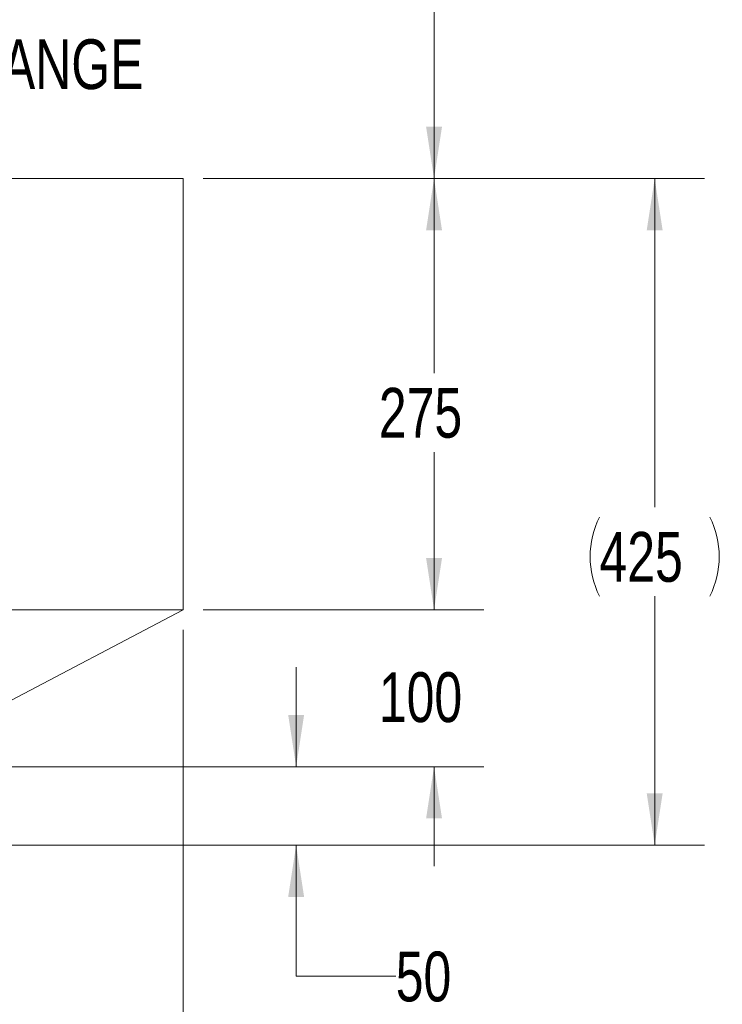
# Model space of a CAD drawing. Header units: millimetres. Extents: x 127 to 4201, y 49 to 2729.
# Tile 9 of 44: x 1270 to 1718, y 946 to 1574. Entities that reach past the tile are written whole.
import ezdxf

# ---------------------------------------------------------------- set-up
doc = ezdxf.new("R2010")
doc.units = ezdxf.units.MM
doc.header["$LTSCALE"] = 10
doc.styles.add('SLDTEXTSTYLE0', font='TXT', dxfattribs={"width": 0.75})
doc.dimstyles.new('SLDDIMSTYLE0', dxfattribs={"dimtxt": 31.75, "dimasz": 33.02, "dimexe": 0, "dimexo": 0.0625, "dimgap": 7.9375, "dimtad": 0, "dimtih": 1, "dimtoh": 1, "dimdec": 0, "dimrnd": 1e-09, "dimzin": 12, "dimdsep": 46, "dimtxsty": 'SLDTEXTSTYLE0', "dimsah": 1, "dimcen": 0.09, "dimadec": 0, "dimazin": 3, "dimtfac": 1, "dimtdec": 0, "dimtofl": 0, "dimtmove": 0, "dimatfit": 3, "dimfxl": 1, "dimfrac": 2, "dimtolj": 1, "dimtzin": 12, "dimarcsym": 0})
doc.dimstyles.new('SLDDIMSTYLE1', dxfattribs={"dimtxt": 31.75, "dimasz": 33.02, "dimexe": 0, "dimexo": 0.0625, "dimgap": 7.9375, "dimtad": 0, "dimtih": 1, "dimtoh": 1, "dimdec": 0, "dimrnd": 1e-09, "dimzin": 12, "dimdsep": 46, "dimtxsty": 'SLDTEXTSTYLE0', "dimsah": 1, "dimcen": 0.09, "dimadec": 0, "dimazin": 3, "dimtfac": 1, "dimtdec": 0, "dimtmove": 0, "dimatfit": 0, "dimfxl": 1, "dimfrac": 2, "dimtolj": 1, "dimtzin": 12, "dimarcsym": 0})

# ---------------------------------------------------------------- blocks, each defined once
blk = doc.blocks.new('_D')
at = {"color": 7, "linetype": 'Continuous', "lineweight": 0}
for p, q in [((1374.66, 1184.72), (1374.66, 826.06)), ((809.66, 937.11), (809.66, 826.06)), ((809.66, 857.81), (1072.22, 857.81)), ((1374.66, 857.81), (1142.6, 857.81))]:
    blk.add_line(p, q, dxfattribs=at)
for points in [[(809.66, 857.81), (842.68, 852.73), (842.68, 862.89)], [(1374.66, 857.81), (1341.64, 862.89), (1341.64, 852.73)]]:
    blk.add_solid(points, dxfattribs=at)
at = {"color": 7, "linetype": 'Continuous', "lineweight": 0, "insert": (1072.22, 873.54), "char_height": 31.75, "attachment_point": 1, "style": 'SLDTEXTSTYLE0'}
blk.add_mtext('565', dxfattribs=at)
blk = doc.blocks.new('_D_3')
at = {"color": 7, "linetype": 'Continuous', "lineweight": 0}
for p, q in [((1061.26, 2219.42), (1566.41, 2219.42)), ((1534.66, 2219.42), (1534.66, 1840.56)), ((1534.66, 1472.42), (1534.66, 1790.15)), ((1387.36, 1472.42), (1566.41, 1472.42))]:
    blk.add_line(p, q, dxfattribs=at)
for points in [[(1534.66, 2219.42), (1529.58, 2186.4), (1539.74, 2186.4)], [(1534.66, 1472.42), (1539.74, 1505.44), (1529.58, 1505.44)]]:
    blk.add_solid(points, dxfattribs=at)
at = {"color": 7, "linetype": 'Continuous', "lineweight": 0, "insert": (1499.47, 1831.08), "char_height": 31.75, "attachment_point": 1, "style": 'SLDTEXTSTYLE0'}
blk.add_mtext('747', dxfattribs=at)
blk = doc.blocks.new('_D_4')
at = {"color": 7, "linetype": 'Continuous', "lineweight": 0}
for p, q in [((1387.36, 1472.42), (1566.41, 1472.42)), ((1534.66, 1472.42), (1534.66, 1348.42)), ((1534.66, 1197.42), (1534.66, 1298.01)), ((1387.36, 1197.42), (1566.41, 1197.42))]:
    blk.add_line(p, q, dxfattribs=at)
for points in [[(1534.66, 1472.42), (1529.58, 1439.4), (1539.74, 1439.4)], [(1534.66, 1197.42), (1539.74, 1230.44), (1529.58, 1230.44)]]:
    blk.add_solid(points, dxfattribs=at)
at = {"color": 7, "linetype": 'Continuous', "lineweight": 0, "insert": (1499.47, 1338.94), "char_height": 31.75, "attachment_point": 1, "style": 'SLDTEXTSTYLE0'}
blk.add_mtext('275', dxfattribs=at)
blk = doc.blocks.new('_D_5')
at = {"color": 7, "linetype": 'Continuous', "lineweight": 0}
for p, q in [((1534.66, 1197.42), (1534.66, 1260.92)), ((1387.36, 1197.42), (1566.41, 1197.42)), ((1197.36, 1097.42), (1566.41, 1097.42)), ((1534.66, 1097.42), (1534.66, 1033.92))]:
    blk.add_line(p, q, dxfattribs=at)
for points in [[(1534.66, 1197.42), (1539.74, 1230.44), (1529.58, 1230.44)], [(1534.66, 1097.42), (1529.58, 1064.4), (1539.74, 1064.4)]]:
    blk.add_solid(points, dxfattribs=at)
at = {"color": 7, "linetype": 'Continuous', "lineweight": 0, "insert": (1499.47, 1157.61), "char_height": 31.75, "attachment_point": 1, "style": 'SLDTEXTSTYLE0'}
blk.add_mtext('100', dxfattribs=at)
blk = doc.blocks.new('_D_6')
at = {"color": 7, "linetype": 'Continuous', "lineweight": 0}
for p, q in [((1446.73, 1097.42), (1446.73, 1160.92)), ((1197.36, 1097.42), (1478.48, 1097.42)), ((1027.36, 1047.42), (1478.48, 1047.42)), ((1446.73, 963.79), (1446.73, 1047.42)), ((1510.23, 963.79), (1446.73, 963.79))]:
    blk.add_line(p, q, dxfattribs=at)
for points in [[(1446.73, 1097.42), (1451.81, 1130.44), (1441.65, 1130.44)], [(1446.73, 1047.42), (1441.65, 1014.4), (1451.81, 1014.4)]]:
    blk.add_solid(points, dxfattribs=at)
at = {"color": 7, "linetype": 'Continuous', "lineweight": 0, "insert": (1510.23, 979.52), "char_height": 31.75, "attachment_point": 1, "style": 'SLDTEXTSTYLE0'}
blk.add_mtext('50', dxfattribs=at)
blk = doc.blocks.new('_D_7')
at = {"color": 7, "linetype": 'Continuous', "lineweight": 0}
for p, q in [((1387.36, 1472.42), (1707.09, 1472.42)), ((1675.34, 1472.42), (1675.34, 1262.99)), ((1675.34, 1047.42), (1675.34, 1206.14)), ((1027.36, 1047.42), (1707.09, 1047.42))]:
    blk.add_line(p, q, dxfattribs=at)
for centre, start, end in [((1690.55, 1231.34), 153.43495, 206.56505), ((1660.13, 1231.34), 333.43495, 26.56505)]:
    blk.add_arc(centre, 56.35, start, end, dxfattribs=at)
for points in [[(1675.34, 1472.42), (1670.26, 1439.4), (1680.42, 1439.4)], [(1675.34, 1047.42), (1680.42, 1080.44), (1670.26, 1080.44)]]:
    blk.add_solid(points, dxfattribs=at)
at = {"color": 7, "linetype": 'Continuous', "lineweight": 0, "insert": (1640.15, 1247.07), "char_height": 31.75, "attachment_point": 1, "style": 'SLDTEXTSTYLE0'}
blk.add_mtext('425', dxfattribs=at)
blk = doc.blocks.new('SW_NOTE_4')
at = {"color": 0, "linetype": 'Continuous', "lineweight": 0, "insert": (5.44, 16.11), "char_height": 31.75, "attachment_point": 1, "style": 'SLDTEXTSTYLE0'}
blk.add_mtext('USER FLANGE', dxfattribs=at)

msp = doc.modelspace()

# ---------------------------------------------------------------- linework, layer by layer
at = {"color": 7, "linetype": 'Continuous', "lineweight": 15}
for p, q in [((809.656188, 1472.416071), (1374.656186, 1472.416071)), ((1374.656186, 1197.416035), (1374.656186, 1472.416071)), ((809.656188, 1197.416035), (1374.656186, 1197.416035)), ((1184.656188, 1097.416071), (1374.656186, 1197.416035))]:
    msp.add_line(p, q, dxfattribs=at)

# ---------------------------------------------------------------- block references
at = {"color": 7, "linetype": 'Continuous', "lineweight": 0}
msp.add_blockref('SW_NOTE_4', (1119.213836, 1545.098012), dxfattribs=at)

# ---------------------------------------------------------------- dimensions: what is measured, and where the dimension line sits
for base, p1, p2, dimstyle, picture, middle in [((1534.656188, 1472.416062), (1048.558554, 2219.416062), (1374.656188, 1472.416062), 'SLDDIMSTYLE0', '_D_3', (1534.656188, 1815.353835)), ((1534.656188, 1197.416062), (1374.656188, 1472.416062), (1374.656188, 1197.416062), 'SLDDIMSTYLE0', '_D_4', (1534.656188, 1323.215934)), ((1534.656188, 1097.416062), (1374.656188, 1197.416062), (1184.656188, 1097.416062), 'SLDDIMSTYLE1', '_D_5', (1534.656188, 1141.880806)), ((1446.731782, 1047.416062), (1184.656188, 1097.416062), (1014.656188, 1047.416062), 'SLDDIMSTYLE1', '_D_6', (1446.731782, 963.791527))]:
    dim = msp.add_linear_dim(base=base, p1=p1, p2=p2, angle=90, dimstyle=dimstyle, dxfattribs=at)
    dim.commit()
    dim.dimension.update_dxf_attribs({"geometry": picture, "text_midpoint": middle, "dimtype": 160})
dim = msp.add_linear_dim(base=(1675.341063, 1472.416062), p1=(1014.656188, 1047.416062), p2=(1374.656188, 1472.416062), angle=90, text='(<>)', dimstyle='SLDDIMSTYLE0', dxfattribs=at)
dim.commit()
dim.dimension.update_dxf_attribs({"geometry": '_D_7', "text_midpoint": (1675.341063, 1234.566004), "dimtype": 160})
dim = msp.add_linear_dim(base=(1374.656188, 857.813722), p1=(809.656188, 949.811373), p2=(1374.656188, 1197.416062), dimstyle='SLDDIMSTYLE0', dxfattribs=at)
dim.commit()
dim.dimension.update_dxf_attribs({"geometry": '_D', "text_midpoint": (1107.411801, 857.813722), "dimtype": 160})

doc.saveas('drawing.dxf')
